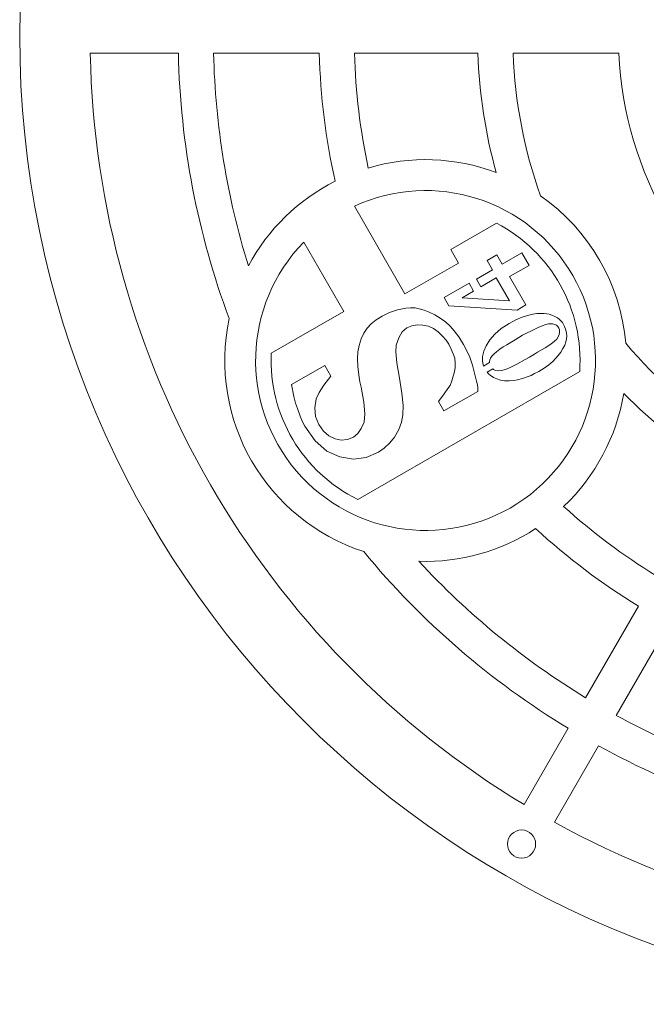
# Model space of a CAD drawing. Header units: millimetres. Extents: x 644 to 3624, y 82 to 2832.
# Tile 1 of 8: x 644 to 1534, y 82 to 1480. Entities that reach past the tile are written whole.
import ezdxf

# ---------------------------------------------------------------- set-up
doc = ezdxf.new("R2010")
doc.units = ezdxf.units.MM
doc.header["$LTSCALE"] = 10

msp = doc.modelspace()

# ---------------------------------------------------------------- linework, layer by layer
at = {"color": 7, "linetype": 'Continuous', "lineweight": 15}
for p, q in [((869.762, 1432.299), (744.735, 1432.299)), ((1069.819, 1432.299), (919.774, 1432.299)), ((1294.921, 1432.299), (1119.837, 1432.299)), ((1495.085, 1432.299), (1344.953, 1432.299)), ((1119.577, 1215.159), (1191.454, 1090.664)), ((1256.464, 1153.522), (1321.359, 1190.99)), ((1104.512, 1065.793), (1047.674, 1164.239)), ((1267.43, 1134.529), (1256.464, 1153.522)), ((1322.044, 1146.054), (1308.321, 1138.131)), ((1329.607, 1132.954), (1322.044, 1146.054)), ((1357.365, 1148.98), (1329.607, 1132.954)), ((1367.629, 1131.203), (1357.365, 1148.98)), ((1191.454, 1090.664), (1267.43, 1134.529)), ((1308.321, 1138.131), (1315.884, 1125.031)), ((1315.884, 1125.031), (1292.777, 1111.691)), ((1339.871, 1115.177), (1367.629, 1131.203)), ((1282.535, 1105.778), (1247.269, 1085.416)), ((1288.924, 1094.712), (1282.535, 1105.778)), ((1292.777, 1111.691), (1299.166, 1100.625)), ((1299.166, 1100.625), (1321.091, 1113.284)), ((1321.091, 1113.284), (1339.776, 1080.92)), ((1363.099, 1074.943), (1339.871, 1115.177)), ((1272.437, 1085.193), (1288.924, 1094.712)), ((1247.269, 1085.416), (1253.931, 1073.877)), ((1339.776, 1080.92), (1272.437, 1085.193)), ((1001.629, 1006.393), (1104.512, 1065.793)), ((1169.479, 1064.415), (1159.069, 1059.259)), ((1180.819, 1068.279), (1169.479, 1064.415)), ((1192.893, 1070.554), (1180.819, 1068.279)), ((1199.154, 1071.119), (1192.893, 1070.554)), ((1205.97, 1070.723), (1199.154, 1071.119)), ((1213.419, 1069.23), (1205.97, 1070.723)), ((1218.875, 1067.439), (1213.419, 1069.23)), ((1225.592, 1064.731), (1218.875, 1067.439)), ((1233.709, 1061.183), (1225.592, 1064.731)), ((1253.931, 1073.877), (1350.624, 1067.741)), ((1350.624, 1067.741), (1363.099, 1074.943)), ((1378.438, 1062.729), (1372.829, 1061.986)), ((1384.148, 1062.976), (1378.438, 1062.729)), ((1389.113, 1062.778), (1384.148, 1062.976)), ((1393.047, 1062.447), (1389.113, 1062.778)), ((1395.99, 1061.912), (1393.047, 1062.447)), ((1150.478, 1053.75), (1143.323, 1047.972)), ((1159.069, 1059.259), (1150.478, 1053.75)), ((1241.648, 1056.465), (1233.709, 1061.183)), ((1248.921, 1050.998), (1241.648, 1056.465)), ((1255.451, 1044.917), (1248.921, 1050.998)), ((1339.496, 1048.84), (1328.108, 1041.434)), ((1348.612, 1053.672), (1339.496, 1048.84)), ((1357.851, 1057.651), (1348.612, 1053.672)), ((1367.183, 1060.667), (1357.851, 1057.651)), ((1372.829, 1061.986), (1367.183, 1060.667)), ((1395.202, 1048.15), (1398.702, 1048.384)), ((1400.055, 1060.393), (1395.99, 1061.912)), ((1398.702, 1048.384), (1401.589, 1048.08)), ((1403.992, 1058.616), (1400.055, 1060.393)), ((1407.761, 1056.649), (1403.992, 1058.616)), ((1410.835, 1054.419), (1407.761, 1056.649)), ((1413.264, 1052.187), (1410.835, 1054.419)), ((1414.938, 1049.98), (1413.264, 1052.187)), ((1417.905, 1044.362), (1414.938, 1049.98)), ((1133.281, 1035.1), (1129.476, 1026.743)), ((1137.742, 1042.005), (1133.281, 1035.1)), ((1143.323, 1047.972), (1137.742, 1042.005)), ((1182.552, 1028.568), (1187.652, 1036.849)), ((1187.652, 1036.849), (1194.256, 1042.522)), ((1194.256, 1042.522), (1201.306, 1045.525)), ((1201.306, 1045.525), (1208.815, 1046.78)), ((1208.815, 1046.78), (1216.704, 1046.425)), ((1216.704, 1046.425), (1224.836, 1044.807)), ((1224.836, 1044.807), (1232.07, 1041.574)), ((1232.07, 1041.574), (1238.682, 1036.883)), ((1238.682, 1036.883), (1244.887, 1030.889)), ((1261.472, 1038.239), (1255.451, 1044.917)), ((1267.895, 1029.596), (1261.472, 1038.239)), ((1328.108, 1041.434), (1318.896, 1033.621)), ((1358.422, 1031.906), (1363.819, 1034.775)), ((1363.819, 1034.775), (1371.179, 1038.408)), ((1371.179, 1038.408), (1380.351, 1042.903)), ((1380.351, 1042.903), (1386.419, 1045.544)), ((1386.419, 1045.544), (1391.389, 1047.366)), ((1391.389, 1047.366), (1395.202, 1048.15)), ((1401.589, 1048.08), (1403.961, 1047.385)), ((1403.961, 1047.385), (1406.361, 1046.137)), ((1406.361, 1046.137), (1408.326, 1044.361)), ((1408.326, 1044.361), (1409.926, 1042.096)), ((1409.926, 1042.096), (1410.909, 1039.46)), ((1411.049, 1036.522), (1410.456, 1033.254)), ((1410.909, 1039.46), (1411.049, 1036.522)), ((1419.936, 1039.404), (1417.905, 1044.362)), ((1420.99, 1035.177), (1419.936, 1039.404)), ((1421.265, 1031.285), (1420.99, 1035.177)), ((1129.476, 1026.743), (1126.442, 1017.367)), ((1178.799, 1017.954), (1182.552, 1028.568)), ((1244.887, 1030.889), (1249.951, 1024.97)), ((1249.951, 1024.97), (1253.796, 1019.261)), ((1274.582, 1018.911), (1267.895, 1029.596)), ((1311.86, 1025.4), (1306.88, 1016.98)), ((1318.896, 1033.621), (1311.86, 1025.4)), ((1336.146, 1018.629), (1347.686, 1025.291)), ((1347.686, 1025.291), (1358.422, 1031.906)), ((1403.621, 1023.485), (1398.353, 1019.458)), ((1406.83, 1026.57), (1403.621, 1023.485)), ((1409.095, 1029.85), (1406.83, 1026.57)), ((1410.456, 1033.254), (1409.095, 1029.85)), ((1418.192, 1017.882), (1419.974, 1022.531)), ((1419.974, 1022.531), (1420.946, 1027.143)), ((1420.946, 1027.143), (1421.265, 1031.285)), ((1124.427, 1008.549), (1123.833, 998.539)), ((1126.442, 1017.367), (1124.427, 1008.549)), ((1178.517, 1008.459), (1178.799, 1017.954)), ((1180.09, 992.9), (1178.517, 1008.459)), ((1253.796, 1019.261), (1257.233, 1012.462)), ((1257.233, 1012.462), (1259.884, 1005.759)), ((1278.966, 1010.738), (1274.582, 1018.911)), ((1283.376, 1000.933), (1278.966, 1010.738)), ((1303.475, 1009.192), (1301.646, 1002.037)), ((1306.88, 1016.98), (1303.475, 1009.192)), ((1317.748, 1005.358), (1321.584, 1008.558)), ((1321.584, 1008.558), (1325.951, 1012.065)), ((1325.951, 1012.065), (1330.795, 1015.385)), ((1330.795, 1015.385), (1336.146, 1018.629)), ((1379.702, 1008.013), (1376.815, 1006.238)), ((1390.32, 1014.297), (1379.702, 1008.013)), ((1398.353, 1019.458), (1390.32, 1014.297)), ((1409.093, 1003.203), (1412.624, 1007.891)), ((1412.624, 1007.891), (1415.774, 1013.052)), ((1415.774, 1013.052), (1418.192, 1017.882)), ((1123.833, 998.539), (1124.717, 987.553)), ((1183.518, 971.275), (1180.09, 992.9)), ((1259.884, 1005.759), (1262.022, 999.308)), ((1262.022, 999.308), (1262.583, 992.527)), ((1262.583, 992.527), (1262.552, 986.136)), ((1287.539, 989.339), (1283.376, 1000.933)), ((1301.646, 1002.037), (1301.489, 995.292)), ((1301.489, 995.292), (1302.836, 988.344)), ((1302.836, 988.344), (1311.289, 993.224)), ((1311.289, 993.224), (1311.405, 994.949)), ((1311.405, 994.949), (1312.07, 997.212)), ((1312.07, 997.212), (1313.092, 999.497)), ((1313.092, 999.497), (1314.905, 1002.36)), ((1314.905, 1002.36), (1317.748, 1005.358)), ((1362.104, 997.437), (1350.243, 990.851)), ((1368.03, 1000.858), (1362.104, 997.437)), ((1372.997, 1003.833), (1368.03, 1000.858)), ((1376.815, 1006.238), (1372.997, 1003.833)), ((1395.74, 990.103), (1401.47, 994.798)), ((1401.47, 994.798), (1405.362, 998.862)), ((1405.362, 998.862), (1409.093, 1003.203)), ((1077.656, 989.201), (1030.329, 961.876)), ((1086.427, 974.01), (1077.656, 989.201)), ((1124.717, 987.553), (1125.742, 975.794)), ((1439.485, 980.612), (1124.758, 798.905)), ((1261.577, 980.114), (1260.056, 973.716)), ((1262.552, 986.136), (1261.577, 980.114)), ((1293.034, 966.987), (1287.539, 989.339)), ((1315.971, 984.114), (1308.027, 979.527)), ((1308.027, 979.527), (1310.007, 977.231)), ((1317.021, 983.329), (1315.971, 984.114)), ((1319.961, 981.838), (1317.021, 983.329)), ((1323.603, 981.292), (1319.961, 981.838)), ((1328.293, 981.812), (1323.603, 981.292)), ((1334.07, 983.33), (1328.293, 981.812)), ((1340.885, 986.171), (1334.07, 983.33)), ((1350.243, 990.851), (1340.885, 986.171)), ((1375.553, 977.478), (1381.342, 980.682)), ((1381.342, 980.682), (1389.008, 985.385)), ((1389.008, 985.385), (1395.74, 990.103)), ((1076.477, 961.348), (1086.427, 974.01)), ((1125.742, 975.794), (1127.29, 965.983)), ((1127.29, 965.983), (1129.359, 958.121)), ((1187.142, 949.733), (1183.518, 971.275)), ((1257.965, 967.355), (1255.383, 960.893)), ((1260.056, 973.716), (1257.965, 967.355)), ((1294.24, 961.675), (1293.034, 966.987)), ((1310.007, 977.231), (1312.62, 975.105)), ((1312.62, 975.105), (1317.112, 972.153)), ((1317.112, 972.153), (1321.849, 969.898)), ((1321.849, 969.898), (1326.9, 968.379)), ((1326.9, 968.379), (1332.822, 967.485)), ((1332.822, 967.485), (1339.167, 967.298)), ((1339.167, 967.298), (1345.977, 967.749)), ((1345.977, 967.749), (1351.348, 968.77)), ((1351.348, 968.77), (1358.174, 970.632)), ((1358.174, 970.632), (1366.455, 973.334)), ((1366.455, 973.334), (1370.614, 975.042)), ((1370.614, 975.042), (1375.553, 977.478)), ((1030.329, 961.876), (1033.695, 945.126)), ((1065.485, 941.828), (1069.608, 950.795)), ((1069.608, 950.795), (1076.477, 961.348)), ((1129.359, 958.121), (1133.285, 937.059)), ((1246.7, 924.591), (1294.781, 952.351)), ((1252.428, 956.504), (1246.972, 948.84)), ((1255.383, 960.893), (1252.428, 956.504)), ((1294.754, 957.246), (1294.24, 961.675)), ((1294.781, 952.351), (1294.754, 957.246)), ((1033.695, 945.126), (1036.112, 935.604)), ((1063.258, 929.045), (1065.485, 941.828)), ((1133.285, 937.059), (1134.597, 920.525)), ((1188.743, 932.33), (1187.142, 949.733)), ((1246.972, 948.84), (1238.856, 938.177)), ((1238.856, 938.177), (1246.7, 924.591)), ((1036.112, 935.604), (1038.835, 928.088)), ((1038.835, 928.088), (1042.509, 917.34)), ((1064.548, 916.829), (1063.258, 929.045)), ((1188.262, 918.848), (1188.743, 932.33)), ((1042.509, 917.34), (1046.114, 908.931)), ((1046.114, 908.931), (1049.296, 902.839)), ((1069.274, 905.316), (1064.548, 916.829)), ((1133.295, 908.52), (1129.473, 899.452)), ((1134.597, 920.525), (1133.295, 908.52)), ((1182.694, 898.067), (1186.539, 908.521)), ((1186.539, 908.521), (1188.262, 918.848)), ((1049.296, 902.839), (1064.084, 881.979)), ((1075.834, 895.96), (1069.274, 905.316)), ((1083.524, 889.086), (1075.834, 895.96)), ((1129.473, 899.452), (1124.462, 892.442)), ((1176.727, 887.486), (1182.694, 898.067)), ((1064.084, 881.979), (1080.691, 867.476)), ((1092.537, 884.989), (1083.524, 889.086)), ((1101.066, 883.051), (1092.537, 884.989)), ((1109.642, 883.886), (1101.066, 883.051)), ((1118.264, 887.491), (1109.642, 883.886)), ((1124.462, 892.442), (1118.264, 887.491)), ((1169.796, 879.155), (1176.727, 887.486)), ((1080.691, 867.476), (1099.197, 859.192)), ((1153.738, 865.98), (1162.095, 871.841)), ((1162.095, 871.841), (1169.796, 879.155)), ((1099.197, 859.192), (1118.312, 856.139)), ((1118.312, 856.139), (1136.321, 858.486)), ((1136.321, 858.486), (1153.738, 865.98)), ((1523.004, 647.36), (1447.981, 517.418)), ((1566.305, 622.36), (1491.282, 492.418)), ((1422.975, 474.106), (1360.462, 365.829)), ((1466.276, 449.106), (1403.763, 340.829))]:
    msp.add_line(p, q, dxfattribs=at)
for centre, radius in [((2019.49, 1457.299), 1375), ((1356.99, 309.816), 20)]:
    msp.add_circle(centre, radius, dxfattribs=at)
for centre, radius, start, end in [((2019.49, 1457.299), 1275, 181.123519, 238.876481), ((2019.49, 1457.299), 1150, 181.245659, 200.438808), ((2019.49, 1457.299), 1100, 181.302289, 197.28853), ((2019.49, 1457.299), 950, 181.507958, 192.56323), ((2019.49, 1457.299), 900, 181.591754, 192.051842), ((2019.49, 1457.299), 725, 181.976108, 195.543392), ((2019.49, 1457.299), 675, 182.122551, 199.688313), ((2019.49, 1457.299), 525, 182.729403, 237.270597), ((1220.711, 996.124), 285.12, 69.405072, 106.585132), ((1220.711, 996.124), 285.12, 116.782197, 151.905003), ((1220.711, 996.124), 241.255, 135.82662, 114.784091), ((1220.711, 996.124), 285.12, 4.926799, 55.073201), ((1220.711, 996.124), 219.323, 355.944202, 62.683639), ((1220.711, 996.124), 285.12, 167.936834, 252.063166), ((2019.49, 1457.299), 675, 220.311687, 237.877449), ((1220.711, 996.124), 219.323, 177.316361, 244.055798), ((1220.711, 996.124), 285.12, 313.414868, 350.594928), ((2019.49, 1457.299), 725, 224.456608, 238.023892), ((2019.49, 1457.299), 900, 227.948158, 238.408246), ((1220.711, 996.124), 285.12, 268.094997, 303.217803), ((2019.49, 1457.299), 950, 227.43677, 238.492042), ((2019.49, 1457.299), 1150, 219.561192, 238.754341), ((2019.49, 1457.299), 1100, 222.71147, 238.697711), ((2019.49, 1457.299), 1100, 241.302289, 257.28853), ((2019.49, 1457.299), 1150, 241.245659, 260.438808), ((2019.49, 1457.299), 1275, 241.123519, 298.876481)]:
    msp.add_arc(centre, radius, start, end, dxfattribs=at)

doc.saveas('drawing.dxf')
